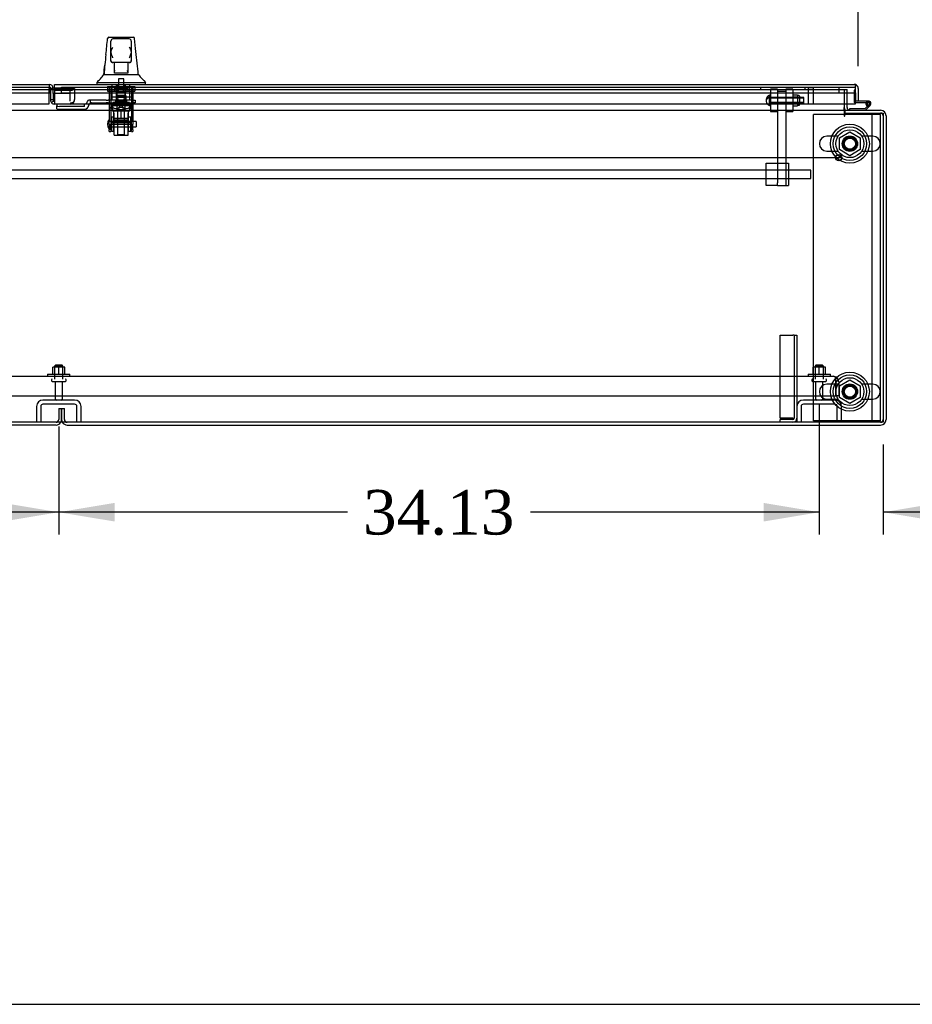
# Model space of a CAD drawing. Header units: inches. Extents: x 2 to 538, y -2 to 358.
# Tile 12 of 33: x 188 to 228, y 1 to 46. Entities that reach past the tile are written whole.
import ezdxf
from ezdxf.enums import TextEntityAlignment as Align
from ezdxf.lldxf.tags import DXFTag

# ---------------------------------------------------------------- set-up
doc = ezdxf.new("R2010")
doc.units = ezdxf.units.IN
doc.header["$MEASUREMENT"] = 0
for name, color, linetype in [('COM40146', 7, 'Continuous'), ('COM40430', 7, 'Continuous'), ('COM52825', 7, 'Continuous'), ('COM52831', 7, 'Continuous'), ('COM52834', 7, 'Continuous'), ('COM52847', 7, 'Continuous'), ('COM52848', 7, 'Continuous'), ('COM52849', 7, 'Continuous'), ('COM52857', 7, 'Continuous'), ('COM52858', 7, 'Continuous'), ('COM53519', 7, 'Continuous'), ('COM54578-80', 7, 'Continuous'), ('COM70838', 7, 'Continuous'), ('COM70839-6', 7, 'Continuous'), ('COM71126-3', 7, 'Continuous'), ('COM71127-1', 7, 'Continuous'), ('COM71129-1', 7, 'Continuous'), ('Default', 7, 'Continuous'), ('GSK11033', 7, 'Continuous'), ('HAN13064', 7, 'Continuous'), ('HAN13064_NUT', 7, 'Continuous'), ('HAN13064_SCREW', 7, 'Continuous'), ('HAN_NUT', 7, 'Continuous'), ('NTS16526', 7, 'Continuous'), ('NTS166105', 7, 'Continuous'), ('NTS166905', 7, 'Continuous'), ('NTS18147', 7, 'Continuous'), ('ROL18050', 7, 'Continuous'), ('ROL87452', 7, 'Continuous'), ('RVT17786', 7, 'Continuous'), ('RVT19000', 7, 'Continuous'), ('SCS00680', 7, 'Continuous'), ('SCS191205', 7, 'Continuous'), ('SPC87322', 7, 'Continuous'), ('STD21878', 7, 'Continuous'), ('STD26094', 7, 'Continuous'), ('STD26265', 7, 'Continuous'), ('WAF25059', 7, 'Continuous'), ('WAF25362', 7, 'Continuous'), ('WAF25376', 7, 'Continuous'), ('WAM254785', 7, 'Continuous'), ('WAM30038', 7, 'Continuous')]:
    doc.layers.add(name, color=color, linetype=linetype)
doc.styles.add('SEACAD_Times_New_Roman', font='times.ttf')
tags = doc.linetypes.add('CENTER2', pattern=[1.125, 0.75, -0.125, 0.125, -0.125]).pattern_tags.tags
tags[10:11] = [DXFTag(74, 4), DXFTag(75, 0), DXFTag(340, '0'), DXFTag(46, 0.0), DXFTag(50, 0.0), DXFTag(44, 0.0), DXFTag(45, 0.0)]
tags[8:9] = [DXFTag(74, 4), DXFTag(75, 0), DXFTag(340, '0'), DXFTag(46, 0.0), DXFTag(50, 0.0), DXFTag(44, 0.0), DXFTag(45, 0.0)]
tags[6:7] = [DXFTag(74, 4), DXFTag(75, 0), DXFTag(340, '0'), DXFTag(46, 0.0), DXFTag(50, 0.0), DXFTag(44, 0.0), DXFTag(45, 0.0)]
tags[4:5] = [DXFTag(74, 4), DXFTag(75, 0), DXFTag(340, '0'), DXFTag(46, 0.0), DXFTag(50, 0.0), DXFTag(44, 0.0), DXFTag(45, 0.0)]
tags = doc.linetypes.add('HIDDEN2', pattern=[0.1875, 0.125, -0.0625]).pattern_tags.tags
tags[6:7] = [DXFTag(74, 4), DXFTag(75, 0), DXFTag(340, '0'), DXFTag(46, 0.0), DXFTag(50, 0.0), DXFTag(44, 0.0), DXFTag(45, 0.0)]
tags[4:5] = [DXFTag(74, 4), DXFTag(75, 0), DXFTag(340, '0'), DXFTag(46, 0.0), DXFTag(50, 0.0), DXFTag(44, 0.0), DXFTag(45, 0.0)]
doc.dimstyles.new('HAMMOND_(STH_-_540x360)', dxfattribs={"dimtxt": 2, "dimasz": 2.5, "dimexe": 1, "dimexo": 1, "dimgap": 0.5, "dimtad": 0, "dimtih": 1, "dimtoh": 1, "dimzin": 0, "dimdsep": 46, "dimtxsty": 'SEACAD_Times_New_Roman', "dimblk1": '_SE_FILLED', "dimblk2": '_SE_FILLED', "dimsah": 1, "dimcen": 1, "dimadec": 0, "dimazin": 0, "dimtfac": 0.8, "dimtofl": 0, "dimtmove": 0, "dimatfit": 3, "dimfxl": 1, "dimtolj": 1, "dimtzin": 0, "dimarcsym": 0})

# ---------------------------------------------------------------- blocks, each defined once
blk = doc.blocks.new('SEANNOT_GROUP3')
at = {"layer": 'Default', "color": 7, "linetype": 'CENTER2'}
blk.add_line((116.487, 39.464), (224.374, 39.464), dxfattribs=at)
blk = doc.blocks.new('SE1')
at = {"layer": 'COM40146', "color": 7, "linetype": 'HIDDEN2'}
for p, q in [((154.556, 29.651), (224.056, 29.651)), ((224.056, 29.651), (224.056, 29.651)), ((224.056, 29.651), (224.056, 29.651)), ((224.18, 29.401), (224.18, 29.579)), ((224.18, 28.776), (224.18, 29.401)), ((224.181, 29.528), (224.231, 29.579)), ((224.181, 29.401), (224.181, 29.528)), ((224.181, 29.401), (224.181, 29.401)), ((224.181, 29.401), (224.181, 28.776)), ((224.306, 29.401), (224.306, 28.776)), ((154.431, 28.776), (224.18, 28.776)), ((224.306, 28.776), (224.181, 28.776))]:
    blk.add_line(p, q, dxfattribs=at)
for start, end in [(89.9564, 90), (45.4399, 89.8781), (0, 45.4399)]:
    blk.add_arc((224.056, 29.401), 0.25, start, end, dxfattribs=at)
blk.add_open_spline([(224.18, 29.579), (224.16, 29.601), (224.139, 29.62), (224.097, 29.644), (224.077, 29.65), (224.056, 29.651)], degree=3, knots=[0, 0, 0, 0, 0.5, 0.5, 1, 1, 1, 1], dxfattribs=at)
at = {"layer": 'COM40430', "color": 7, "linetype": 'HIDDEN2'}
for p, q in [((221.681, 31.495), (222.246, 31.495)), ((221.681, 27.774), (221.681, 31.495)), ((222.306, 31.495), (222.246, 31.495)), ((222.306, 31.495), (222.306, 27.774)), ((222.306, 31.495), (222.431, 31.495)), ((222.431, 31.495), (222.431, 27.774)), ((222.246, 27.774), (221.681, 27.774)), ((222.246, 27.714), (221.681, 27.714)), ((221.681, 27.589), (221.681, 27.714)), ((222.246, 27.774), (222.306, 27.774))]:
    blk.add_line(p, q, dxfattribs=at)
for radius in [0.185, 0.06]:
    blk.add_arc((222.246, 27.774), radius, 270, 0, dxfattribs=at)
at = {"layer": 'COM52825', "color": 7, "linetype": 'Continuous'}
for p, q in [((189.116, 42.751), (224.996, 42.751)), ((189.116, 42.566), (189.116, 42.751)), ((189.116, 42.566), (189.116, 41.876)), ((224.996, 42.751), (224.996, 42.751)), ((224.996, 42.751), (224.996, 42.751)), ((224.996, 42.751), (224.996, 42.751)), ((225.055, 42.566), (225.055, 42.715)), ((225.055, 41.876), (225.055, 42.566)), ((225.056, 42.648), (225.105, 42.715)), ((225.056, 42.566), (225.056, 42.648)), ((225.056, 42.566), (225.056, 42.566)), ((225.181, 42.566), (225.181, 42.004)), ((225.056, 42.376), (225.056, 42.004)), ((225.181, 42.004), (225.056, 42.004)), ((189.116, 41.876), (225.055, 41.876))]:
    blk.add_line(p, q, dxfattribs=at)
for start, end in [(89.9411, 90), (53.806, 89.8792), (0, 53.806)]:
    blk.add_arc((224.996, 42.566), 0.185, start, end, dxfattribs=at)
blk.add_open_spline([(225.055, 42.715), (225.045, 42.726), (225.036, 42.735), (225.021, 42.744), (225.016, 42.747), (225.006, 42.75), (225.001, 42.751), (224.996, 42.751)], degree=3, knots=[0, 0, 0, 0, 0.5, 0.5, 0.75, 0.75, 1, 1, 1, 1], dxfattribs=at)
at = {"layer": 'COM52831', "color": 7, "linetype": 'HIDDEN2'}
for p, q in [((221.056, 39.214), (221.871, 39.214)), ((221.056, 38.214), (221.056, 39.214)), ((221.871, 39.214), (221.931, 39.214)), ((221.931, 39.214), (222.056, 39.214)), ((222.056, 39.214), (222.056, 38.214)), ((221.931, 38.586), (221.931, 38.214)), ((221.556, 38.214), (221.056, 38.214)), ((221.931, 38.214), (222.056, 38.214))]:
    blk.add_line(p, q, dxfattribs=at)
at = {"layer": 'COM52834', "color": 7, "linetype": 'HIDDEN2'}
for p, q in [((224.556, 41.401), (223.181, 41.401)), ((223.181, 27.651), (223.181, 41.401)), ((225.806, 41.401), (224.586, 41.401)), ((226.181, 41.401), (225.806, 41.401)), ((225.806, 27.651), (225.806, 41.401)), ((226.181, 27.651), (226.181, 41.401)), ((225.806, 27.651), (223.181, 27.651)), ((226.181, 27.651), (225.806, 27.651))]:
    blk.add_line(p, q, dxfattribs=at)
at = {"layer": 'COM52834', "color": 7, "linetype": 'Continuous'}
blk.add_line((224.586, 41.401), (224.556, 41.401), dxfattribs=at)
at = {"layer": 'COM52834', "color": 7, "linetype": 'HIDDEN2'}
for centre in [(224.806, 40.089), (224.806, 28.964)]:
    blk.add_circle(centre, 0.344, dxfattribs=at)
at = {"layer": 'COM52847', "color": 7, "linetype": 'Continuous'}
for p, q in [((153.366, 42.751), (188.871, 42.751)), ((188.871, 42.751), (188.871, 42.566)), ((188.871, 41.876), (188.871, 42.566)), ((189.056, 42.566), (188.931, 42.566)), ((153.306, 41.876), (188.871, 41.876))]:
    blk.add_line(p, q, dxfattribs=at)
at = {"layer": 'COM52847', "color": 7, "linetype": 'HIDDEN2'}
for p, q in [((188.931, 42.566), (188.931, 42.566)), ((188.931, 42.566), (188.931, 42.053)), ((189.832, 42.569), (189.116, 42.569)), ((189.832, 42.481), (189.116, 42.481)), ((189.874, 42.582), (189.963, 42.519)), ((189.926, 42.559), (190.017, 42.559)), ((190.017, 42.559), (190.017, 42.074)), ((189.056, 42.053), (188.931, 42.053)), ((189.073, 42.01), (188.985, 41.922)), ((189.056, 42.348), (189.056, 42.053)), ((190.017, 42.053), (190.017, 42.074)), ((189.116, 41.868), (189.116, 41.876)), ((189.832, 41.868), (189.116, 41.868)), ((189.832, 41.922), (189.832, 41.868)), ((189.939, 41.946), (189.963, 41.922))]:
    blk.add_line(p, q, dxfattribs=at)
at = {"layer": 'COM52847', "color": 7, "linetype": 'Continuous'}
blk.add_arc((188.871, 42.566), 0.185, 0, 90, dxfattribs=at)
at = {"layer": 'COM52847', "color": 7, "linetype": 'HIDDEN2'}
for centre, radius, start, end in [((188.871, 42.566), 0.06, 0, 90), ((189.941, 42.664), 0.106, 239.7434, 261.6524), ((189.116, 42.053), 0.185, 180, 225), ((189.116, 42.053), 0.06, 180, 225), ((189.116, 42.053), 0.06, 225, 270), ((189.861, 42.078), 0.156, 310.7133, 358.567), ((189.832, 42.053), 0.185, 315, 0), ((189.116, 42.053), 0.185, 225, 270), ((189.832, 42.053), 0.185, 270, 315)]:
    blk.add_arc(centre, radius, start, end, dxfattribs=at)
for centre, major_axis, start_param, end_param in [((189.832, 42.612), (-0.06, 0), 1.570796, 2.356194), ((189.832, 42.612), (-0.185, 0), 1.570796, 2.356194), ((189.832, 42.053), (0.185, 0), 4.712389, 5.497787)]:
    blk.add_ellipse(centre, major_axis=major_axis, ratio=0.707107, start_param=start_param, end_param=end_param, dxfattribs=at)
blk.add_open_spline([(189.963, 42.519), (189.98, 42.523), (189.994, 42.528), (190.012, 42.542), (190.017, 42.551), (190.017, 42.559)], degree=3, knots=[0, 0, 0, 0, 0.5, 0.5, 1, 1, 1, 1], dxfattribs=at)
at = {"layer": 'COM52848', "color": 7, "linetype": 'HIDDEN2'}
for p, q in [((222.619, 28.301), (222.619, 27.589)), ((224.143, 28.589), (222.719, 28.589)), ((224.143, 28.401), (222.719, 28.401)), ((224.243, 27.589), (224.243, 28.301)), ((224.431, 27.589), (224.431, 28.301)), ((222.431, 27.774), (222.431, 27.589))]:
    blk.add_line(p, q, dxfattribs=at)
for centre, radius, start, end in [((222.719, 28.301), 0.288, 90, 180), ((222.719, 28.301), 0.1, 90, 180), ((224.143, 28.301), 0.288, 0, 90), ((224.143, 28.301), 0.1, 0, 90)]:
    blk.add_arc(centre, radius, start, end, dxfattribs=at)
at = {"layer": 'COM52849', "color": 7, "linetype": 'HIDDEN2'}
for p, q in [((188.306, 28.301), (188.306, 27.589)), ((188.494, 28.301), (188.494, 27.589)), ((190.018, 28.589), (188.594, 28.589)), ((190.018, 28.401), (188.594, 28.401)), ((190.118, 27.589), (190.118, 28.301)), ((190.306, 27.589), (190.306, 28.301))]:
    blk.add_line(p, q, dxfattribs=at)
for centre, radius, start, end in [((188.594, 28.301), 0.288, 90, 180), ((188.594, 28.301), 0.1, 90, 180), ((190.018, 28.301), 0.288, 0, 90), ((190.018, 28.301), 0.1, 0, 90)]:
    blk.add_arc(centre, radius, start, end, dxfattribs=at)
at = {"layer": 'COM52857', "color": 7, "linetype": 'HIDDEN2'}
for p, q in [((221.931, 42.434), (221.556, 42.434)), ((221.556, 42.302), (221.556, 41.552)), ((221.931, 42.302), (221.931, 41.552)), ((221.556, 41.552), (221.556, 38.331)), ((221.931, 41.552), (221.931, 38.586)), ((221.556, 38.214), (221.556, 38.331)), ((221.556, 38.214), (221.931, 38.214))]:
    blk.add_line(p, q, dxfattribs=at)
at = {"layer": 'COM52858', "color": 7, "linetype": 'HIDDEN2'}
for p, q in [((220.806, 42.526), (220.806, 42.626)), ((220.806, 42.526), (222.806, 42.526)), ((222.806, 42.526), (222.806, 42.626))]:
    blk.add_line(p, q, dxfattribs=at)
at = {"layer": 'COM53519', "color": 7, "linetype": 'HIDDEN2'}
for p, q in [((223.056, 38.901), (146.743, 38.901)), ((223.056, 38.526), (223.056, 38.901)), ((144.056, 38.526), (223.056, 38.526))]:
    blk.add_line(p, q, dxfattribs=at)
at = {"layer": 'COM54578-80', "color": 7, "linetype": 'HIDDEN2'}
for p, q in [((224.994, 42.491), (224.994, 41.967)), ((225.056, 42.491), (224.994, 42.491)), ((225.019, 41.942), (225.055, 41.942)), ((225.519, 41.887), (225.581, 41.887)), ((225.581, 41.892), (225.573, 41.892)), ((225.597, 41.942), (225.636, 41.942)), ((225.672, 41.845), (225.601, 41.775))]:
    blk.add_line(p, q, dxfattribs=at)
at = {"layer": 'COM54578-80', "color": 7, "linetype": 'Continuous'}
for p, q in [((225.636, 42.004), (225.181, 42.004)), ((224.784, 41.651), (224.784, 41.589)), ((225.477, 41.651), (224.784, 41.651)), ((225.055, 41.942), (225.597, 41.942)), ((225.587, 41.761), (225.477, 41.651)), ((225.503, 41.589), (225.67, 41.756)), ((225.573, 41.892), (225.519, 41.897)), ((225.573, 41.899), (225.573, 41.874)), ((225.601, 41.775), (225.587, 41.761)), ((225.648, 41.949), (225.623, 41.949)), ((225.623, 41.824), (225.648, 41.824)), ((225.67, 41.756), (225.714, 41.8)), ((225.698, 41.874), (225.698, 41.899))]:
    blk.add_line(p, q, dxfattribs=at)
for centre, radius, start, end in [((225.636, 41.887), 0.117, 174.7841, 90), ((225.636, 41.887), 0.117, 151.9602, 174.7841), ((225.623, 41.899), 0.05, 90, 180), ((225.623, 41.874), 0.05, 180, 270), ((225.636, 41.887), 0.135, 248.9858, 284.9706), ((225.648, 41.899), 0.05, 0, 90), ((225.648, 41.874), 0.05, 270, 0)]:
    blk.add_arc(centre, radius, start, end, dxfattribs=at)
at = {"layer": 'COM54578-80', "color": 7, "linetype": 'HIDDEN2'}
for centre, radius, start, end in [((225.636, 41.887), 0.117, 90, 151.9602), ((225.019, 41.967), 0.025, 180, 270), ((225.636, 41.887), 0.055, 174.7841, 90), ((225.636, 41.887), 0.055, 90, 174.7841)]:
    blk.add_arc(centre, radius, start, end, dxfattribs=at)
at = {"layer": 'COM70838', "color": 7, "linetype": 'HIDDEN2'}
for p, q in [((190.587, 41.989), (190.587, 41.991)), ((190.717, 42.049), (190.647, 42.049)), ((190.717, 42.049), (190.717, 41.91)), ((191.43, 42.049), (190.717, 42.049)), ((191.43, 42.049), (191.518, 42.049)), ((192.602, 42.049), (191.518, 42.049)), ((192.602, 42.049), (192.727, 42.049)), ((192.727, 42.049), (192.727, 41.924)), ((190.462, 41.863), (189.217, 41.863)), ((189.217, 41.863), (189.217, 41.781)), ((189.217, 41.655), (189.217, 41.781)), ((190.462, 41.763), (189.342, 41.763)), ((189.342, 41.637), (190.462, 41.637)), ((190.462, 41.763), (190.462, 41.866)), ((190.655, 41.83), (190.655, 41.807)), ((190.772, 41.924), (191.43, 41.924)), ((191.518, 41.924), (191.43, 41.924)), ((191.518, 41.924), (192.084, 41.924)), ((192.119, 41.924), (192.602, 41.924)), ((192.727, 41.924), (192.602, 41.924))]:
    blk.add_line(p, q, dxfattribs=at)
for centre, radius, start, end in [((190.462, 41.991), 0.125, 270, 0), ((190.647, 41.989), 0.06, 90, 180), ((190.462, 41.83), 0.193, 270, 0), ((190.772, 41.807), 0.117, 118.0398, 180), ((190.772, 41.807), 0.117, 90, 118.0398)]:
    blk.add_arc(centre, radius, start, end, dxfattribs=at)
for centre, major_axis, start_param, end_param in [((189.342, 41.781), (-0.125, 0), 0, 1.570796), ((189.342, 41.655), (0.125, 0), 3.141593, 4.712389)]:
    blk.add_ellipse(centre, major_axis=major_axis, ratio=0.145455, start_param=start_param, end_param=end_param, dxfattribs=at)
at = {"layer": 'COM70839-6', "color": 7, "linetype": 'HIDDEN2'}
for p, q in [((191.571, 42.632), (191.571, 42.3)), ((191.641, 42.632), (191.571, 42.632)), ((191.641, 42.632), (191.641, 42.3)), ((192.563, 42.632), (192.563, 42.3)), ((192.633, 42.632), (192.563, 42.632)), ((192.633, 42.632), (192.633, 42.3)), ((191.571, 42.29), (191.571, 42.3)), ((191.571, 42.29), (191.571, 41.133)), ((191.641, 42.3), (191.641, 42.29)), ((191.641, 42.29), (191.641, 41.133)), ((192.563, 42.183), (191.641, 42.183)), ((192.563, 42.29), (192.563, 42.3)), ((192.563, 42.29), (192.563, 41.133)), ((192.633, 42.3), (192.633, 42.29)), ((192.633, 42.29), (192.633, 41.133)), ((191.641, 41.839), (192.563, 41.839)), ((191.868, 41.847), (191.868, 41.87)), ((192.336, 41.87), (192.336, 41.847)), ((191.571, 40.969), (191.571, 41.133)), ((191.641, 41.133), (191.641, 40.969)), ((192.563, 40.969), (192.563, 41.133)), ((192.633, 41.133), (192.633, 40.969)), ((191.571, 40.969), (191.571, 40.71)), ((191.571, 40.634), (191.571, 40.71)), ((192.563, 41.026), (191.641, 41.026)), ((191.641, 40.71), (191.641, 40.969)), ((191.641, 40.962), (192.563, 40.962)), ((191.641, 40.71), (191.641, 40.634)), ((192.563, 40.969), (192.563, 40.71)), ((192.563, 40.634), (192.563, 40.71)), ((192.633, 40.71), (192.633, 40.969)), ((192.633, 40.71), (192.633, 40.634)), ((191.571, 40.634), (191.641, 40.634)), ((192.563, 40.634), (192.633, 40.634))]:
    blk.add_line(p, q, dxfattribs=at)
blk.add_ellipse((192.102, 42.181), major_axis=(-0.14, 0), ratio=0.009345, dxfattribs=at)
for centre, major_axis in [((192.102, 41.87), (-0.234, 0)), ((192.102, 41.847), (0.234, 0))]:
    blk.add_ellipse(centre, major_axis=major_axis, ratio=0.009345, start_param=3.141593, end_param=6.283185, dxfattribs=at)
at = {"layer": 'COM71126-3', "color": 7, "linetype": 'HIDDEN2'}
for p, q in [((224.556, 42.526), (224.681, 42.526)), ((224.681, 41.876), (224.681, 42.526)), ((189.431, 27.714), (189.431, 28.214)), ((189.431, 28.214), (189.556, 28.214)), ((189.556, 27.714), (189.556, 28.214))]:
    blk.add_line(p, q, dxfattribs=at)
at = {"layer": 'COM71126-3', "color": 7, "linetype": 'Continuous'}
for p, q in [((224.586, 41.589), (226.181, 41.589)), ((224.586, 41.589), (224.586, 41.464)), ((224.681, 41.714), (224.681, 41.876)), ((226.431, 41.339), (226.431, 27.714)), ((189.681, 27.464), (226.181, 27.464))]:
    blk.add_line(p, q, dxfattribs=at)
for centre, radius, start, end in [((224.806, 41.714), 0.25, 180, 210), ((224.806, 41.714), 0.125, 180, 259.8631), ((226.181, 41.339), 0.25, 0, 90), ((189.681, 27.714), 0.25, 210, 270), ((226.181, 27.714), 0.25, 270, 0)]:
    blk.add_arc(centre, radius, start, end, dxfattribs=at)
at = {"layer": 'COM71126-3', "color": 7, "linetype": 'HIDDEN2'}
for centre, radius, start, end in [((224.806, 41.714), 0.125, 259.8631, 270), ((226.181, 41.339), 0.125, 0, 90), ((189.681, 27.714), 0.25, 180, 210), ((189.681, 27.714), 0.125, 180, 270), ((226.181, 27.714), 0.125, 270, 0)]:
    blk.add_arc(centre, radius, start, end, dxfattribs=at)
at = {"layer": 'COM71127-1', "color": 7, "linetype": 'HIDDEN2'}
for p, q in [((189.306, 28.214), (189.306, 27.714)), ((189.306, 28.214), (189.431, 28.214)), ((189.431, 28.214), (189.431, 27.714))]:
    blk.add_line(p, q, dxfattribs=at)
at = {"layer": 'COM71127-1', "color": 7, "linetype": 'Continuous'}
blk.add_line((189.181, 27.464), (151.681, 27.464), dxfattribs=at)
at = {"layer": 'COM71127-1', "color": 7, "linetype": 'HIDDEN2'}
for radius, start in [(0.125, 270), (0.25, 330)]:
    blk.add_arc((189.181, 27.714), radius, start, 0, dxfattribs=at)
at = {"layer": 'COM71127-1', "color": 7, "linetype": 'Continuous'}
blk.add_arc((189.181, 27.714), 0.25, 270, 330, dxfattribs=at)
at = {"layer": 'COM71129-1', "color": 7, "linetype": 'HIDDEN2'}
for p, q in [((153.806, 42.526), (188.931, 42.526)), ((189.056, 42.526), (224.556, 42.526)), ((224.556, 42.526), (224.556, 41.876))]:
    blk.add_line(p, q, dxfattribs=at)
at = {"layer": 'COM71129-1', "color": 7, "linetype": 'Continuous'}
for p, q in [((188.931, 42.526), (189.056, 42.526)), ((116.306, 41.589), (224.556, 41.589)), ((224.556, 41.876), (224.556, 41.714)), ((224.556, 41.589), (224.556, 41.714)), ((224.556, 41.589), (224.556, 41.339)), ((224.586, 41.464), (226.306, 41.464)), ((224.586, 41.339), (224.586, 41.464)), ((226.306, 41.464), (226.306, 27.589)), ((226.306, 27.589), (114.556, 27.589))]:
    blk.add_line(p, q, dxfattribs=at)
blk.add_arc((224.571, 41.339), 0.015, 180, 0, dxfattribs=at)
at = {"layer": 'GSK11033', "color": 7, "linetype": 'HIDDEN2'}
for p, q in [((153.306, 42.626), (188.871, 42.626)), ((189.116, 42.598), (189.806, 42.598)), ((189.43, 42.376), (189.43, 42.626)), ((189.43, 42.626), (225.055, 42.626)), ((189.806, 42.598), (189.806, 42.348)), ((224.306, 42.626), (224.306, 42.376)), ((153.306, 42.376), (188.871, 42.376)), ((189.056, 42.053), (189.056, 41.993)), ((189.056, 41.993), (189.116, 41.993)), ((189.806, 42.348), (189.116, 42.348)), ((189.43, 42.376), (225.055, 42.376)), ((189.806, 42.348), (189.806, 41.993))]:
    blk.add_line(p, q, dxfattribs=at)
at = {"layer": 'GSK11033', "color": 7, "linetype": 'Continuous'}
for p, q in [((188.871, 42.626), (188.931, 42.626)), ((188.931, 42.376), (188.931, 42.626)), ((189.056, 42.348), (189.056, 42.598)), ((189.056, 42.598), (189.116, 42.598)), ((225.055, 42.626), (225.056, 42.626)), ((225.056, 42.376), (225.056, 42.626)), ((188.871, 42.376), (188.931, 42.376)), ((189.116, 42.348), (189.056, 42.348)), ((225.055, 42.376), (225.056, 42.376))]:
    blk.add_line(p, q, dxfattribs=at)
at = {"layer": 'HAN13064', "color": 7, "linetype": 'Continuous'}
for p, q in [((191.496, 44.81), (191.496, 44.812)), ((191.556, 44.866), (192.647, 44.866)), ((191.647, 44.223), (191.647, 44.696)), ((192.467, 44.786), (191.737, 44.786)), ((192.557, 44.696), (192.557, 44.223)), ((192.707, 44.811), (192.707, 44.809)), ((191.647, 43.816), (191.647, 44.223)), ((192.557, 44.223), (192.557, 43.816)), ((191.647, 43.786), (191.647, 43.816)), ((192.557, 43.816), (192.557, 43.786)), ((191.737, 43.726), (191.707, 43.726)), ((192.467, 43.726), (191.737, 43.726)), ((191.802, 43.294), (191.802, 43.726)), ((191.802, 43.254), (191.802, 43.294)), ((192.402, 43.726), (192.402, 43.294)), ((192.402, 43.294), (192.402, 43.254)), ((192.497, 43.726), (192.467, 43.726)), ((191.338, 43.186), (191.522, 43.186)), ((191.522, 43.186), (191.635, 43.186)), ((191.635, 43.186), (191.843, 43.186)), ((192.017, 43.251), (191.832, 43.251)), ((191.843, 43.186), (191.911, 43.186)), ((191.911, 43.186), (192.002, 43.186)), ((192.002, 43.186), (192.042, 43.186)), ((192.187, 43.251), (192.017, 43.251)), ((192.042, 43.186), (192.161, 43.186)), ((192.161, 43.186), (192.458, 43.186)), ((192.372, 43.251), (192.187, 43.251)), ((192.458, 43.186), (192.568, 43.186)), ((192.568, 43.186), (192.891, 43.186)), ((191.012, 42.833), (191.012, 42.751)), ((191.012, 42.831), (191.363, 42.831)), ((191.363, 42.831), (191.596, 42.831)), ((191.596, 42.831), (192.042, 42.831)), ((192.042, 42.831), (192.161, 42.831)), ((192.161, 42.831), (192.212, 42.831)), ((192.212, 42.831), (192.36, 42.831)), ((192.36, 42.831), (192.84, 42.831)), ((192.84, 42.831), (193.191, 42.831)), ((193.191, 42.751), (193.191, 42.833))]:
    blk.add_line(p, q, dxfattribs=at)
at = {"layer": 'HAN13064', "color": 7, "linetype": 'HIDDEN2'}
for p, q in [((191.706, 42.049), (191.706, 42.751)), ((191.902, 42.049), (191.902, 42.751)), ((191.939, 42.751), (191.939, 42.626)), ((192.264, 42.626), (192.264, 42.751)), ((192.301, 42.049), (192.301, 42.751)), ((192.497, 42.049), (192.497, 42.751)), ((191.942, 41.924), (191.942, 42.049)), ((192.262, 41.924), (192.262, 42.049)), ((191.942, 41.549), (191.942, 40.498)), ((192.262, 40.498), (192.262, 41.549)), ((191.942, 40.498), (192.262, 40.498)), ((191.942, 40.498), (191.972, 40.468)), ((192.232, 40.468), (191.972, 40.468)), ((192.232, 40.468), (192.262, 40.498))]:
    blk.add_line(p, q, dxfattribs=at)
at = {"layer": 'HAN13064', "color": 7, "linetype": 'Continuous'}
for centre, radius, start, end in [((191.556, 44.806), 0.06, 89.9925, 174.0071), ((191.737, 44.696), 0.09, 90, 180), ((192.467, 44.696), 0.09, 0, 90), ((192.647, 44.806), 0.06, 5.5758, 90.0089), ((191.906, 44.215), 0.259, 130.7149, 177.9019), ((191.688, 44.223), 0.0411, 178.3464, 179.9974), ((192.297, 44.215), 0.259, 2.0981, 49.2851), ((192.515, 44.223), 0.0411, 0.0026, 1.6536), ((130.847, 37.141), 62.32, 5.56591, 6.52159), ((207.284, 42.184), 15.978, 173.1508, 176.4066), ((191.737, 43.816), 0.09, 180, 270), ((191.707, 43.786), 0.06, 180, 270), ((192.467, 43.816), 0.09, 270, 0), ((192.497, 43.786), 0.06, 270, 0), ((187.561, 46.165), 4.799, 315.9905, 321.6256), ((205.307, 53.375), 16.062, 219.3746, 221.0327)]:
    blk.add_arc(centre, radius, start, end, dxfattribs=at)
for points in [[(191.421, 44.09), (191.446, 44.33), (191.471, 44.57), (191.496, 44.81)], [(192.764, 44.219), (192.745, 44.416), (192.726, 44.613), (192.707, 44.809)], [(191.326, 43.186), (191.341, 43.329), (191.356, 43.472), (191.371, 43.615)]]:
    blk.add_open_spline(points, degree=3, dxfattribs=at)
for points, knots in [([(191.737, 43.94), (191.731, 43.953), (191.726, 43.965), (191.716, 43.989), (191.711, 44.001), (191.696, 44.038), (191.687, 44.062), (191.674, 44.097), (191.67, 44.109), (191.663, 44.133), (191.659, 44.145), (191.651, 44.18), (191.647, 44.202), (191.647, 44.224)], [0, 0, 0, 0, 0.125, 0.125, 0.25, 0.25, 0.5, 0.5, 0.625, 0.625, 0.75, 0.75, 1, 1, 1, 1]), ([(192.557, 44.224), (192.556, 44.202), (192.552, 44.18), (192.544, 44.145), (192.54, 44.133), (192.533, 44.109), (192.529, 44.097), (192.516, 44.062), (192.507, 44.038), (192.492, 44.001), (192.487, 43.989), (192.477, 43.965), (192.472, 43.953), (192.467, 43.94)], [0, 0, 0, 0, 0.25, 0.25, 0.375, 0.375, 0.5, 0.5, 0.75, 0.75, 0.875, 0.875, 1, 1, 1, 1]), ([(191.802, 43.294), (191.802, 43.3), (191.803, 43.307), (191.807, 43.32), (191.809, 43.327), (191.818, 43.347), (191.825, 43.361), (191.832, 43.376)], [0, 0, 0, 0, 0.25, 0.25, 0.5, 0.5, 1, 1, 1, 1]), ([(192.372, 43.376), (192.378, 43.361), (192.385, 43.347), (192.394, 43.327), (192.396, 43.32), (192.4, 43.307), (192.402, 43.3), (192.402, 43.294)], [0, 0, 0, 0, 0.5, 0.5, 0.75, 0.75, 1, 1, 1, 1]), ([(191.832, 43.251), (191.828, 43.251), (191.824, 43.251), (191.816, 43.251), (191.813, 43.251), (191.807, 43.251), (191.805, 43.251), (191.802, 43.252), (191.802, 43.253), (191.802, 43.254)], [0, 0, 0, 0, 0.25, 0.25, 0.5, 0.5, 0.75, 0.75, 1, 1, 1, 1]), ([(192.402, 43.254), (192.402, 43.253), (192.401, 43.252), (192.398, 43.251), (192.396, 43.251), (192.387, 43.25), (192.38, 43.251), (192.372, 43.251)], [0, 0, 0, 0, 0.25, 0.25, 0.5, 0.5, 1, 1, 1, 1])]:
    blk.add_open_spline(points, degree=3, knots=knots, dxfattribs=at)
at = {"layer": 'HAN13064_NUT', "color": 7, "linetype": 'HIDDEN2'}
for p, q in [((191.769, 41.224), (191.769, 41.549)), ((192.102, 41.224), (192.102, 41.549)), ((192.434, 41.224), (192.434, 41.549)), ((191.935, 41.224), (191.769, 41.224)), ((191.769, 41.224), (191.769, 41.174)), ((192.404, 41.144), (191.799, 41.144)), ((192.102, 41.224), (191.935, 41.224)), ((192.268, 41.224), (192.102, 41.224)), ((192.434, 41.224), (192.268, 41.224)), ((192.434, 41.174), (192.434, 41.224))]:
    blk.add_line(p, q, dxfattribs=at)
for centre, start, end in [((191.799, 41.174), 180, 270), ((192.404, 41.174), 270, 0)]:
    blk.add_arc(centre, 0.03, start, end, dxfattribs=at)
at = {"layer": 'HAN13064_SCREW', "color": 7, "linetype": 'HIDDEN2'}
for p, q in [((192.218, 43.001), (191.986, 43.001)), ((191.986, 43.001), (191.986, 42.626)), ((192.218, 42.626), (192.218, 43.001)), ((191.839, 42.626), (191.839, 42.556)), ((192.364, 42.556), (191.839, 42.556)), ((191.879, 42.419), (191.879, 42.556)), ((191.879, 42.419), (191.99, 42.419)), ((191.99, 42.419), (191.99, 42.556)), ((191.99, 42.419), (192.213, 42.419)), ((192.213, 42.419), (192.213, 42.556)), ((192.213, 42.419), (192.324, 42.419)), ((192.324, 42.419), (192.324, 42.556)), ((192.364, 42.556), (192.364, 42.626))]:
    blk.add_line(p, q, dxfattribs=at)
at = {"layer": 'HAN_NUT', "color": 7, "linetype": 'HIDDEN2'}
for p, q in [((191.49, 42.656), (191.796, 42.656)), ((191.49, 42.656), (191.49, 42.441)), ((191.49, 42.441), (191.796, 42.441)), ((191.796, 42.656), (192.408, 42.656)), ((191.796, 42.656), (191.796, 42.441)), ((191.796, 42.441), (192.408, 42.441)), ((192.408, 42.656), (192.714, 42.656)), ((192.408, 42.656), (192.408, 42.441)), ((192.408, 42.441), (192.714, 42.441)), ((192.714, 42.656), (192.714, 42.441))]:
    blk.add_line(p, q, dxfattribs=at)
at = {"layer": 'NTS16526', "color": 7, "linetype": 'HIDDEN2'}
for p, q in [((222.246, 42.277), (222.461, 42.277)), ((222.246, 42.192), (222.461, 42.192)), ((222.461, 42.277), (222.461, 42.234)), ((222.521, 42.247), (222.461, 42.247)), ((222.461, 42.234), (222.461, 42.192)), ((222.461, 42.192), (222.461, 42.068)), ((222.461, 42.068), (222.461, 41.944)), ((222.551, 42.217), (222.551, 41.842)), ((222.246, 41.944), (222.461, 41.944)), ((222.246, 41.783), (222.461, 41.783)), ((222.461, 41.944), (222.461, 41.863)), ((222.461, 41.863), (222.461, 41.783)), ((222.461, 41.812), (222.521, 41.812))]:
    blk.add_line(p, q, dxfattribs=at)
for centre, start, end in [((222.521, 42.217), 0, 90), ((222.521, 41.842), 270, 0)]:
    blk.add_arc(centre, 0.03, start, end, dxfattribs=at)
at = {"layer": 'NTS166105', "color": 7, "linetype": 'HIDDEN2'}
for p, q in [((189.303, 30.067), (189.032, 30.067)), ((189.032, 29.747), (189.032, 30.067)), ((189.582, 30.067), (189.303, 30.067)), ((189.303, 29.747), (189.303, 30.067)), ((189.582, 29.747), (189.582, 30.067)), ((223.428, 30.067), (223.157, 30.067)), ((223.157, 29.747), (223.157, 30.067)), ((223.707, 30.067), (223.428, 30.067)), ((223.428, 29.747), (223.428, 30.067)), ((223.707, 29.747), (223.707, 30.067))]:
    blk.add_line(p, q, dxfattribs=at)
at = {"layer": 'NTS166905', "color": 7, "linetype": 'HIDDEN2'}
for p, q in [((224.341, 40.352), (224.806, 40.624)), ((224.341, 39.826), (224.341, 40.352)), ((224.806, 40.624), (225.271, 40.352)), ((225.271, 40.352), (225.271, 39.826)), ((224.801, 39.551), (224.341, 39.826)), ((225.271, 39.826), (224.801, 39.551)), ((224.341, 29.227), (224.806, 29.499)), ((224.341, 28.701), (224.341, 29.227)), ((224.806, 29.499), (225.271, 29.227)), ((225.271, 29.227), (225.271, 28.701)), ((224.801, 28.426), (224.341, 28.701)), ((225.271, 28.701), (224.801, 28.426))]:
    blk.add_line(p, q, dxfattribs=at)
for centre in [(224.806, 40.089), (224.806, 28.964)]:
    blk.add_circle(centre, 0.263, dxfattribs=at)
at = {"layer": 'NTS18147', "color": 7, "linetype": 'HIDDEN2'}
for p, q in [((191.882, 42.231), (192.322, 42.231)), ((191.882, 42.231), (191.882, 41.793)), ((192.322, 42.231), (191.882, 42.231)), ((192.322, 41.793), (192.322, 42.231)), ((191.707, 41.793), (191.639, 41.793)), ((191.639, 41.793), (191.639, 41.73)), ((191.707, 41.793), (191.639, 41.793)), ((191.639, 41.73), (191.707, 41.73)), ((191.639, 41.668), (191.639, 41.73)), ((191.639, 41.73), (191.707, 41.73)), ((191.639, 41.668), (191.702, 41.668)), ((191.639, 41.668), (191.702, 41.668)), ((191.702, 41.668), (191.702, 41.73)), ((192.034, 41.793), (191.707, 41.793)), ((191.707, 41.73), (191.707, 41.793)), ((192.034, 41.793), (191.707, 41.793)), ((191.707, 41.73), (191.707, 41.73)), ((191.87, 41.668), (191.902, 41.668)), ((191.87, 41.668), (191.902, 41.668)), ((191.882, 41.793), (191.882, 41.793)), ((192.17, 41.793), (192.034, 41.793)), ((192.034, 41.793), (192.034, 41.73)), ((192.17, 41.793), (192.034, 41.793)), ((192.034, 41.73), (192.17, 41.73)), ((192.034, 41.73), (192.17, 41.73)), ((192.034, 41.73), (192.034, 41.73)), ((192.497, 41.793), (192.17, 41.793)), ((192.17, 41.73), (192.17, 41.793)), ((192.497, 41.793), (192.17, 41.793)), ((192.17, 41.73), (192.17, 41.73)), ((192.302, 41.668), (192.333, 41.668)), ((192.302, 41.668), (192.333, 41.668)), ((192.322, 41.793), (192.322, 41.793)), ((192.565, 41.793), (192.497, 41.793)), ((192.497, 41.793), (192.497, 41.73)), ((192.565, 41.793), (192.497, 41.793)), ((192.497, 41.73), (192.565, 41.73)), ((192.497, 41.73), (192.565, 41.73)), ((192.497, 41.73), (192.497, 41.73)), ((192.502, 41.73), (192.502, 41.668)), ((192.502, 41.668), (192.565, 41.668)), ((192.502, 41.668), (192.565, 41.668)), ((192.565, 41.73), (192.565, 41.793)), ((192.565, 41.73), (192.565, 41.668))]:
    blk.add_line(p, q, dxfattribs=at)
for centre, start_param, end_param in [((191.87, 41.987), 2.506883, 3.776302), ((191.87, 41.987), 3.141593, 3.776302), ((191.902, 41.987), 3.141593, 3.776302), ((192.302, 41.987), 2.506883, 3.141593), ((192.333, 41.987), 2.506883, 3.776302), ((192.333, 41.987), 2.506883, 3.141593)]:
    blk.add_ellipse(centre, major_axis=(0, 0.318), ratio=0.866025, start_param=start_param, end_param=end_param, dxfattribs=at)
at = {"layer": 'ROL18050', "color": 7, "linetype": 'HIDDEN2'}
for p, q in [((221.241, 42.53), (221.241, 41.53)), ((221.556, 42.53), (221.241, 42.53)), ((221.556, 42.53), (221.556, 42.302)), ((221.931, 42.53), (221.931, 42.302)), ((222.246, 42.53), (221.931, 42.53)), ((222.246, 42.53), (222.246, 41.53)), ((221.241, 41.53), (221.556, 41.53)), ((221.931, 41.53), (222.246, 41.53))]:
    blk.add_line(p, q, dxfattribs=at)
at = {"layer": 'ROL87452', "color": 7, "linetype": 'HIDDEN2'}
for p, q in [((191.789, 40.464), (191.789, 41.464)), ((192.414, 40.464), (192.414, 41.464)), ((191.789, 40.464), (192.414, 40.464))]:
    blk.add_line(p, q, dxfattribs=at)
at = {"layer": 'RVT17786', "color": 7, "linetype": 'HIDDEN2'}
for p, q in [((192.781, 41.089), (191.571, 41.089)), ((192.781, 41.089), (192.781, 40.839)), ((191.571, 40.839), (192.781, 40.839))]:
    blk.add_line(p, q, dxfattribs=at)
blk.add_arc((191.804, 40.964), 0.318, 137.1291, 222.8709, dxfattribs=at)
at = {"layer": 'RVT19000', "color": 7, "linetype": 'HIDDEN2'}
for p, q in [((191.907, 42.049), (191.907, 41.924)), ((191.961, 42.261), (192.242, 42.261)), ((191.961, 42.261), (191.961, 42.181)), ((191.961, 42.111), (191.961, 42.049)), ((192.242, 42.181), (192.242, 42.261)), ((192.242, 42.049), (192.242, 42.111)), ((192.297, 41.924), (192.297, 42.049)), ((191.789, 41.924), (191.789, 41.811)), ((191.789, 41.811), (192.414, 41.811)), ((192.084, 41.924), (192.12, 41.924)), ((192.414, 41.811), (192.414, 41.924))]:
    blk.add_line(p, q, dxfattribs=at)
at = {"layer": 'SCS00680', "color": 7, "linetype": 'HIDDEN2'}
for p, q in [((224.276, 40.42), (223.77, 40.42)), ((225.841, 40.42), (225.336, 40.42)), ((223.77, 39.757), (224.276, 39.757)), ((225.336, 39.757), (225.841, 39.757)), ((224.276, 29.295), (223.77, 29.295)), ((225.841, 29.295), (225.336, 29.295)), ((223.77, 28.632), (224.276, 28.632)), ((225.336, 28.632), (225.841, 28.632))]:
    blk.add_line(p, q, dxfattribs=at)
for centre, radius in [((224.806, 40.089), 0.625), ((224.806, 40.089), 0.312), ((224.806, 40.089), 0.252), ((224.806, 28.964), 0.625), ((224.806, 28.964), 0.312), ((224.806, 28.964), 0.252)]:
    blk.add_circle(centre, radius, dxfattribs=at)
for centre, start, end in [((223.77, 40.089), 90, 270), ((225.841, 40.089), 270, 90), ((223.77, 28.964), 90, 270), ((225.841, 28.964), 270, 90)]:
    blk.add_arc(centre, 0.331, start, end, dxfattribs=at)
at = {"layer": 'SCS191205', "color": 7, "linetype": 'HIDDEN2'}
for p, q in [((221.141, 42.131), (221.141, 42.185)), ((221.192, 41.797), (221.192, 42.262)), ((221.241, 42.262), (221.192, 42.262)), ((222.741, 42.155), (221.241, 42.155)), ((222.741, 42.124), (221.241, 42.124)), ((222.741, 41.905), (222.741, 42.155)), ((221.192, 41.797), (221.241, 41.797)), ((222.741, 41.935), (221.241, 41.935)), ((221.241, 41.905), (222.741, 41.905))]:
    blk.add_line(p, q, dxfattribs=at)
for start, end in [(113.8878, 169.6335), (190.3665, 246.1122)]:
    blk.add_arc((221.295, 42.03), 0.254, start, end, dxfattribs=at)
for centre, end_param in [((221.295, 42.057), 3.307378), ((221.295, 42.003), 3.258881)]:
    blk.add_ellipse(centre, major_axis=(0.252, 0), ratio=0.644124, start_param=2.230099, end_param=end_param, dxfattribs=at)
at = {"layer": 'SPC87322', "color": 7, "linetype": 'HIDDEN2'}
for p, q in [((191.864, 42.049), (191.864, 41.924)), ((191.874, 42.049), (191.874, 41.924)), ((192.329, 42.049), (192.329, 41.924)), ((192.339, 42.049), (192.339, 41.924)), ((191.709, 41.924), (191.709, 41.549)), ((192.494, 41.549), (191.709, 41.549)), ((192.494, 41.549), (192.494, 41.924))]:
    blk.add_line(p, q, dxfattribs=at)
at = {"layer": 'STD21878', "color": 7, "linetype": 'HIDDEN2'}
for p, q in [((222.915, 42.626), (222.915, 42.594)), ((223.196, 42.594), (222.915, 42.594)), ((222.931, 42.594), (222.931, 41.876)), ((223.181, 41.876), (223.181, 42.594)), ((223.196, 42.594), (223.196, 42.626))]:
    blk.add_line(p, q, dxfattribs=at)
blk.add_circle((224.306, 39.464), 0.141, dxfattribs=at)
at = {"layer": 'STD26094', "color": 7, "linetype": 'HIDDEN2'}
for p, q in [((189.156, 30.151), (189.118, 30.113)), ((189.118, 30.113), (189.493, 30.113)), ((189.118, 30.113), (189.118, 29.526)), ((189.456, 30.151), (189.156, 30.151)), ((189.493, 30.113), (189.456, 30.151)), ((189.493, 29.526), (189.493, 30.113)), ((223.281, 30.151), (223.243, 30.113)), ((223.243, 30.113), (223.618, 30.113)), ((223.243, 30.113), (223.243, 29.526)), ((223.581, 30.151), (223.281, 30.151)), ((223.618, 30.113), (223.581, 30.151)), ((223.618, 29.526), (223.618, 30.113)), ((188.981, 29.496), (188.981, 29.456)), ((189.011, 29.426), (189.601, 29.426)), ((189.141, 29.426), (189.141, 28.649)), ((189.471, 28.649), (189.471, 29.426)), ((189.631, 29.456), (189.631, 29.496)), ((223.106, 29.496), (223.106, 29.456)), ((223.136, 29.426), (223.726, 29.426)), ((223.266, 29.426), (223.266, 28.649)), ((223.596, 28.649), (223.596, 29.426)), ((223.756, 29.456), (223.756, 29.496))]:
    blk.add_line(p, q, dxfattribs=at)
for centre, radius, start, end in [((189.011, 29.496), 0.03, 90, 180), ((189.011, 29.456), 0.03, 180, 270), ((189.601, 29.496), 0.03, 0, 90), ((189.601, 29.456), 0.03, 270, 0), ((223.136, 29.496), 0.03, 90, 180), ((223.136, 29.456), 0.03, 180, 270), ((223.726, 29.496), 0.03, 0, 90), ((223.726, 29.456), 0.03, 270, 0), ((189.201, 28.649), 0.06, 180, 270), ((189.411, 28.649), 0.06, 270, 0), ((223.326, 28.649), 0.06, 180, 270), ((223.536, 28.649), 0.06, 270, 0)]:
    blk.add_arc(centre, radius, start, end, dxfattribs=at)
at = {"layer": 'STD26265', "color": 7, "linetype": 'HIDDEN2'}
for p, q in [((191.952, 42.626), (191.917, 42.591)), ((191.917, 42.591), (192.287, 42.591)), ((191.917, 42.591), (191.917, 41.626)), ((192.287, 42.591), (192.252, 42.626)), ((192.287, 41.626), (192.287, 42.591)), ((191.917, 41.626), (192.287, 41.626))]:
    blk.add_line(p, q, dxfattribs=at)
at = {"layer": 'WAF25059', "color": 7, "linetype": 'HIDDEN2'}
for p, q in [((188.806, 29.747), (189.806, 29.747)), ((188.806, 29.747), (188.806, 29.651)), ((189.806, 29.651), (189.806, 29.747)), ((222.931, 29.747), (223.931, 29.747)), ((222.931, 29.747), (222.931, 29.651)), ((223.931, 29.651), (223.931, 29.747))]:
    blk.add_line(p, q, dxfattribs=at)
at = {"layer": 'WAF25362', "color": 7, "linetype": 'HIDDEN2'}
for centre, radius in [((224.806, 40.089), 0.875), ((224.806, 40.089), 0.344), ((224.806, 28.964), 0.875), ((224.806, 28.964), 0.344)]:
    blk.add_circle(centre, radius, dxfattribs=at)
at = {"layer": 'WAF25376', "color": 7, "linetype": 'HIDDEN2'}
for p, q in [((191.665, 41.279), (191.665, 40.649)), ((191.765, 41.279), (191.665, 41.279)), ((191.765, 41.279), (191.765, 40.649)), ((192.438, 40.649), (192.438, 41.279)), ((192.538, 41.279), (192.438, 41.279)), ((192.538, 40.649), (192.538, 41.279)), ((191.665, 40.649), (191.765, 40.649)), ((192.438, 40.649), (192.538, 40.649))]:
    blk.add_line(p, q, dxfattribs=at)
at = {"layer": 'WAM254785', "color": 7, "linetype": 'HIDDEN2'}
for centre, radius in [((224.806, 40.089), 0.75), ((224.806, 40.089), 0.312), ((224.806, 28.964), 0.75), ((224.806, 28.964), 0.312)]:
    blk.add_circle(centre, radius, dxfattribs=at)
at = {"layer": 'WAM30038', "color": 7, "linetype": 'HIDDEN2'}
for p, q in [((191.873, 42.006), (191.928, 42.006)), ((191.873, 42.006), (191.928, 42.006)), ((191.928, 42.006), (191.899, 41.961)), ((191.916, 41.952), (191.94, 41.99)), ((191.924, 41.961), (191.953, 42.006)), ((191.94, 41.99), (191.928, 42.006)), ((191.953, 42.006), (192.084, 42.006)), ((191.953, 42.006), (192.084, 42.006)), ((192.084, 42.006), (192.084, 41.961)), ((192.119, 42.006), (192.251, 42.006)), ((192.119, 41.961), (192.119, 42.006)), ((192.119, 42.006), (192.251, 42.006)), ((192.251, 42.006), (192.279, 41.961)), ((192.275, 42.006), (192.263, 41.99)), ((192.263, 41.99), (192.287, 41.951)), ((192.275, 42.006), (192.33, 42.006)), ((192.304, 41.961), (192.275, 42.006)), ((192.275, 42.006), (192.33, 42.006)), ((192.477, 41.942), (191.727, 41.942)), ((191.727, 41.942), (191.727, 41.918)), ((191.727, 41.942), (192.477, 41.942)), ((192.477, 41.918), (191.727, 41.918)), ((191.727, 41.918), (192.477, 41.918)), ((191.727, 41.918), (191.727, 41.918)), ((192.477, 41.918), (192.477, 41.942)), ((192.477, 41.918), (192.477, 41.918))]:
    blk.add_line(p, q, dxfattribs=at)
for centre, radius, start, end in [((191.196, 42.53), 0.854, 316.5547, 318.2901), ((192.102, 41.961), 0.0182, 177.1609, 267.9942), ((192.101, 41.96), 0.0181, 271.7718, 3.073), ((193.004, 42.527), 0.85, 221.7058, 223.4493)]:
    blk.add_arc(centre, radius, start, end, dxfattribs=at)
for points, knots in [([(191.833, 41.961), (191.835, 41.964), (191.837, 41.966), (191.839, 41.968), (191.85, 41.981), (191.862, 41.993), (191.873, 42.006)], [0, 0, 0, 0, 0.141448, 0.141448, 0.141448, 1, 1, 1, 1]), ([(192.33, 42.006), (192.341, 41.993), (192.353, 41.981), (192.364, 41.968), (192.366, 41.966), (192.368, 41.964), (192.37, 41.961)], [0, 0, 0, 0, 0.858552, 0.858552, 0.858552, 1, 1, 1, 1]), ([(191.899, 41.961), (191.898, 41.959), (191.897, 41.957), (191.895, 41.953), (191.895, 41.951), (191.894, 41.949), (191.894, 41.948), (191.894, 41.948)], [0, 0, 0, 0, 0.25, 0.25, 0.5, 0.5, 0.5626015, 0.5626015, 0.5626015, 0.5626015]), ([(191.899, 41.942), (191.902, 41.942), (191.904, 41.943), (191.909, 41.946), (191.911, 41.947), (191.918, 41.953), (191.922, 41.957), (191.924, 41.961)], [0, 0, 0, 0, 0.25, 0.25, 0.5, 0.5, 1, 1, 1, 1]), ([(192.279, 41.961), (192.28, 41.959), (192.282, 41.957), (192.285, 41.953), (192.287, 41.951), (192.292, 41.947), (192.294, 41.946), (192.299, 41.943), (192.302, 41.942), (192.304, 41.942)], [0, 0, 0, 0, 0.25, 0.25, 0.5, 0.5, 0.75, 0.75, 1, 1, 1, 1]), ([(192.309, 41.948), (192.309, 41.948), (192.309, 41.949), (192.308, 41.953), (192.306, 41.957), (192.304, 41.961)], [0.4389304, 0.4389304, 0.4389304, 0.4389304, 0.5, 0.5, 1, 1, 1, 1])]:
    blk.add_open_spline(points, degree=3, knots=knots, dxfattribs=at)
blk = doc.blocks.new('DMBLK3403')
at = {"layer": 'Default', "linetype": 'Continuous'}
for points in [[(220.931, 23.138), (223.431, 23.554), (220.931, 23.971)], [(228.806, 23.138), (228.806, 23.971), (226.306, 23.554)]]:
    blk.add_hatch(color=7, dxfattribs=at).paths.add_polyline_path(points)
at = {"layer": 'Default', "color": 7, "linetype": 'Continuous'}
for p, q in [((223.431, 28.426), (223.431, 22.554)), ((226.306, 26.589), (226.306, 22.554)), ((223.431, 23.554), (218.431, 23.554)), ((229.397, 23.554), (226.306, 23.554)), ((229.397, 23.554), (230.397, 23.554))]:
    blk.add_line(p, q, dxfattribs=at)
at = {"layer": 'Default', "color": 7, "linetype": 'Continuous', "style": 'SEACAD_Times_New_Roman'}
for s, p in [('2.88', (231.097, 24.554)), ('I/S', (237.805, 24.554))]:
    blk.add_text(s, height=2, dxfattribs=at).set_placement(p, align=Align.TOP_LEFT)
blk = doc.blocks.new('_SE_FILLED')
at = {"color": 0}
blk.add_line((0, 0), (-1, 0), dxfattribs=at)
blk.add_solid([(0, 0), (-1, -0.1665), (-1, 0.1665), (0, 0)], dxfattribs=at)
blk = doc.blocks.new('DMBLK3404')
at = {"layer": 'Default', "linetype": 'Continuous'}
for points in [[(191.806, 23.138), (191.806, 23.971), (189.306, 23.554)], [(220.931, 23.138), (223.431, 23.554), (220.931, 23.971)]]:
    blk.add_hatch(color=7, dxfattribs=at).paths.add_polyline_path(points)
at = {"layer": 'Default', "color": 7, "linetype": 'Continuous'}
for p, q in [((223.431, 28.426), (223.431, 22.554)), ((189.306, 27.401), (189.306, 22.554)), ((202.256, 23.554), (189.306, 23.554)), ((223.431, 23.554), (210.48, 23.554))]:
    blk.add_line(p, q, dxfattribs=at)
at = {"layer": 'Default', "color": 7, "linetype": 'Continuous', "style": 'SEACAD_Times_New_Roman'}
blk.add_text('34.13', height=2, dxfattribs=at).set_placement((202.956, 24.554), align=Align.TOP_LEFT)
blk = doc.blocks.new('DMBLK3405')
at = {"layer": 'Default', "linetype": 'Continuous'}
for points in [[(157.681, 23.138), (157.681, 23.971), (155.181, 23.554)], [(186.806, 23.138), (189.306, 23.554), (186.806, 23.971)]]:
    blk.add_hatch(color=7, dxfattribs=at).paths.add_polyline_path(points)
at = {"layer": 'Default', "color": 7, "linetype": 'Continuous'}
for p, q in [((155.181, 28.426), (155.181, 22.554)), ((189.306, 27.401), (189.306, 22.554)), ((168.131, 23.554), (155.181, 23.554)), ((189.306, 23.554), (176.355, 23.554))]:
    blk.add_line(p, q, dxfattribs=at)
at = {"layer": 'Default', "color": 7, "linetype": 'Continuous', "style": 'SEACAD_Times_New_Roman'}
blk.add_text('34.13', height=2, dxfattribs=at).set_placement((168.831, 24.554), align=Align.TOP_LEFT)
blk = doc.blocks.new('DMBLK3410')
at = {"layer": 'Default', "linetype": 'Continuous'}
for points in [[(155.681, 60.29), (153.181, 59.873), (155.681, 59.456)], [(222.681, 60.29), (222.681, 59.456), (225.181, 59.873)]]:
    blk.add_hatch(color=7, dxfattribs=at).paths.add_polyline_path(points)
at = {"layer": 'Default', "color": 7, "linetype": 'Continuous'}
for p, q in [((153.181, 43.566), (153.181, 60.873)), ((225.181, 43.566), (225.181, 60.873)), ((153.181, 59.873), (184.286, 59.873)), ((194.075, 59.873), (225.181, 59.873))]:
    blk.add_line(p, q, dxfattribs=at)
at = {"layer": 'Default', "color": 7, "linetype": 'Continuous', "style": 'SEACAD_Times_New_Roman'}
for s, p in [('72.00', (185.768, 60.873)), ('DOOR', (184.986, 57.873))]:
    blk.add_text(s, height=2, dxfattribs=at).set_placement(p, align=Align.TOP_LEFT)
blk = doc.blocks.new('BORDER')
at = {"layer": 'Default', "color": 7, "linetype": 'Continuous'}
blk.add_line((-41.86, 0), (0, 0), dxfattribs=at)

msp = doc.modelspace()

# ---------------------------------------------------------------- block references
at = {"layer": 'Default', "color": 7, "xscale": 12.8, "yscale": 12.8, "zscale": 12.8}
msp.add_blockref('BORDER', (537.834, 1.476), dxfattribs=at)
at = {"layer": 'Default'}
for name in ['SE1', 'SEANNOT_GROUP3']:
    msp.add_blockref(name, (0, 0), dxfattribs=at)

# ---------------------------------------------------------------- dimensions: what is measured, and where the dimension line sits
at = {"layer": 'Default', "color": 7, "linetype": 'Continuous'}
for base, p1, p2, text, picture, middle in [((225.181, 59.873), (153.181, 42.004), (225.181, 42.566), '\\A1;<>\\PDOOR', 'DMBLK3410', (189.181, 59.873)), ((155.180554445, 23.554325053), (189.305554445, 28.400539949), (155.180554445, 29.425539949), '\\A1;<>', 'DMBLK3405', (172.243054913, 23.554325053)), ((189.305554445, 23.554325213), (223.430554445, 29.425539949), (189.305554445, 28.400539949), '\\A1;<>', 'DMBLK3404', (206.368054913, 23.554325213))]:
    dim = msp.add_linear_dim(base=base, p1=p1, p2=p2, text=text, dimstyle='HAMMOND_(STH_-_540x360)', dxfattribs=at)
    dim.commit()
    dim.dimension.update_dxf_attribs({"geometry": picture, "text_midpoint": middle, "dimtype": 160})
dim = msp.add_linear_dim(base=(223.430554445, 23.554325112), p1=(226.305554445, 27.588539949), p2=(223.430554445, 29.425539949), text='\\A1;<> I/S', dimstyle='HAMMOND_(STH_-_540x360)', override={"dimtmove": 1}, dxfattribs=at)
dim.commit()
dim.dimension.update_dxf_attribs({"geometry": 'DMBLK3403', "text_midpoint": (230.396744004, 23.554325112), "dimtype": 160})

doc.saveas('drawing.dxf')
